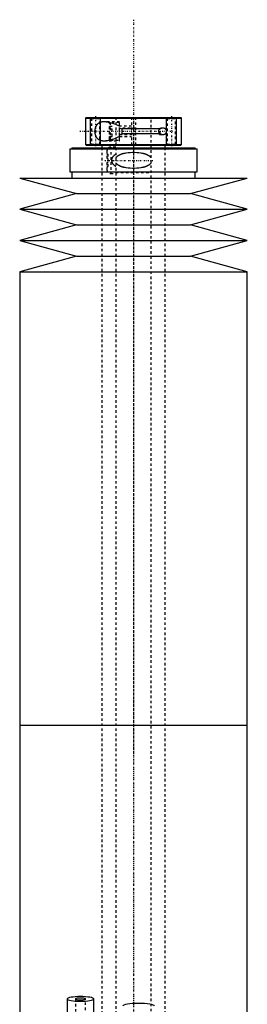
# Model space of a CAD drawing. Extents: x -120 to 120, y -1 to 1168.
# Tile 8 of 8: x -45 to 45, y 778 to 1168. Entities that reach past the tile are written whole.
import ezdxf

# ---------------------------------------------------------------- set-up
doc = ezdxf.new("R2010")
doc.units = 0
doc.linetypes.add('CENTER', pattern=[1.5, 0.45, -0.5, 0.05, -0.5])
doc.linetypes.add('DASHED', pattern=[2, 1, -1])
for name, color, linetype in [('AM_0', 7, 'CONTINUOUS'), ('AM_10', 7, 'CONTINUOUS'), ('AM_3', 7, 'DASHED'), ('AM_7', 7, 'CENTER')]:
    doc.layers.add(name, color=color, linetype=linetype)

msp = doc.modelspace()

# ---------------------------------------------------------------- linework, layer by layer
at = {"layer": 'AM_0', "color": 7, "linetype": 'CONTINUOUS'}
for p, q in [((-18.7, 1129.5), (-19, 1129.2)), ((-19, 1129.2), (-19, 1118.8)), ((-19, 1129.2), (19, 1129.2)), ((-18.7, 1129.5), (18.7, 1129.5)), ((19, 1129.2), (18.7, 1129.5)), ((19, 1118.8), (19, 1129.2)), ((-25.15, 1117), (-25.15, 1108)), ((-25.15, 1117), (25.15, 1117)), ((-24.35, 1117.5), (-24.35, 1117)), ((-24.35, 1117.5), (24.35, 1117.5)), ((-19, 1118.8), (-18.7, 1118.5)), ((-19, 1118.8), (19, 1118.8)), ((-18.7, 1118.5), (18.7, 1118.5)), ((-12.5, 1118.5), (-12.5, 1117.5)), ((12.5, 1117.5), (12.5, 1118.5)), ((18.7, 1118.5), (19, 1118.8)), ((24.35, 1117), (24.35, 1117.5)), ((25.15, 1108), (25.15, 1117)), ((-25.15, 1108), (25.15, 1108)), ((-24.35, 1108), (-24.35, 1105.5)), ((24.35, 1105.5), (24.35, 1108)), ((-45, 1105.5), (-22.5, 1099.3)), ((-45, 1105.5), (45, 1105.5)), ((22.5, 1099.3), (45, 1105.5)), ((-22.5, 1099.3), (-45, 1093.1)), ((-22.5, 1099.3), (22.5, 1099.3)), ((45, 1093.1), (22.5, 1099.3)), ((-45, 1093.1), (-22.5, 1086.9)), ((-45, 1093.1), (45, 1093.1)), ((22.5, 1086.9), (45, 1093.1)), ((-22.5, 1086.9), (-45, 1080.7)), ((-22.5, 1086.9), (22.5, 1086.9)), ((45, 1080.7), (22.5, 1086.9)), ((-45, 1080.7), (-22.5, 1074.5)), ((-45, 1080.7), (45, 1080.7)), ((22.5, 1074.5), (45, 1080.7)), ((-22.5, 1074.5), (-45, 1068.3)), ((-22.5, 1074.5), (22.5, 1074.5)), ((45, 1068.3), (22.5, 1074.5)), ((-45, 1068.3), (-45, 888.75)), ((-45, 1068.3), (45, 1068.3)), ((45, 888.75), (45, 1068.3)), ((-45, 888.75), (-45, 771.5)), ((-45, 888.75), (45, 888.75)), ((-45, 888.75), (0, 888.75)), ((45, 771.5), (45, 888.75)), ((-26.25, 780.38), (-26.25, 774.98)), ((-15.75, 774.98), (-15.75, 780.38))]:
    msp.add_line(p, q, dxfattribs=at)
for points in [[(-15.75, 780.38), (-15.85, 780.56), (-16.15, 780.73), (-16.63, 780.89), (-17.29, 781.03), (-18.08, 781.14), (-18.99, 781.23), (-19.98, 781.28), (-21, 781.29), (-22.02, 781.28), (-23.01, 781.23), (-23.92, 781.14), (-24.71, 781.03), (-25.37, 780.89), (-25.85, 780.73), (-26.15, 780.56), (-26.25, 780.38)], [(8.25, 777.52), (8.13, 777.73), (7.77, 777.93), (7.2, 778.12), (6.42, 778.29), (5.47, 778.42), (4.39, 778.52), (3.22, 778.58), (2, 778.6), (0.78, 778.58), (-0.39, 778.52), (-1.47, 778.42), (-2.42, 778.29), (-3.2, 778.12), (-3.77, 777.93), (-4.13, 777.73), (-4.25, 777.52)]]:
    msp.add_lwpolyline(points, dxfattribs=at)
at = {"layer": 'AM_10', "color": 7, "linetype": 'CONTINUOUS'}
for p, q in [((-17, 1118.5), (-17, 1129.5)), ((-13, 1118.5), (-13, 1129.5)), ((13, 1118.5), (13, 1129.5)), ((17, 1118.5), (17, 1129.5)), ((-5.5, 1125.25), (-4.65, 1124.97)), ((-4.65, 1125.25), (-4.65, 1122.75)), ((10.5, 1124.97), (-4.65, 1124.97)), ((-5.5, 1122.75), (-4.65, 1123.03)), ((10.5, 1123.03), (-4.65, 1123.03))]:
    msp.add_line(p, q, dxfattribs=at)
at = {"layer": 'AM_3', "color": 6, "linetype": 'DASHED'}
for p, q in [((-17, 1129.5), (-16.62, 1129.12)), ((-16.62, 1129.12), (-16.62, 1118.88)), ((-16.62, 1129.12), (-13.38, 1129.12)), ((-13.38, 1129.12), (-13, 1129.5)), ((-13.38, 1118.88), (-13.38, 1129.12)), ((-5.5, 1127.75), (-11.66, 1127.75)), ((-9.1, 1127.5), (-9.5, 1127.1)), ((-9.5, 1120.9), (-9.5, 1127.1)), ((-5.6, 1127.5), (-9.1, 1127.5)), ((-9.1, 1120.5), (-9.1, 1127.5)), ((-7, 1129.5), (-7, 355.5)), ((-5.6, 1120.5), (-5.6, 1127.5)), ((-5.5, 1120.25), (-5.5, 1127.75)), ((-0.75, 1129.5), (-0.75, 1118.5)), ((0.75, 1129.5), (0.75, 1118.5)), ((7, 355.5), (7, 1129.5)), ((13, 1129.5), (13.38, 1129.12)), ((13.38, 1129.12), (13.38, 1118.88)), ((13.38, 1129.12), (16.62, 1129.12)), ((16.62, 1129.12), (17, 1129.5)), ((16.62, 1118.88), (16.62, 1129.12)), ((-9.5, 1126.02), (-8.5, 1126.02)), ((-9.5, 1125.01), (-8.5, 1125.01)), ((-8.5, 1121.98), (-8.5, 1126.02)), ((-0.75, 1126), (-5.5, 1126)), ((0.75, 1125.25), (-5.5, 1125.25)), ((11.66, 1125.25), (10.22, 1125.25)), ((10.5, 1124.97), (10.22, 1125.25)), ((10.22, 1122.75), (10.22, 1125.25)), ((10.5, 1123.03), (10.5, 1124.97)), ((-11.66, 1120.25), (-5.5, 1120.25)), ((-9.5, 1122.99), (-8.5, 1122.99)), ((-9.5, 1121.98), (-8.5, 1121.98)), ((-9.5, 1120.9), (-9.1, 1120.5)), ((-9.1, 1120.5), (-5.6, 1120.5)), ((-5.5, 1122.75), (0.75, 1122.75)), ((-5.5, 1122), (-0.75, 1122)), ((10.22, 1122.75), (10.5, 1123.03)), ((10.22, 1122.75), (11.66, 1122.75)), ((-16.62, 1118.88), (-17, 1118.5)), ((-16.62, 1118.88), (-13.38, 1118.88)), ((-13, 1118.5), (-13.38, 1118.88)), ((-12.5, 1117.5), (-12.5, 396.5)), ((-10.5, 1116.25), (-10.5, 1113.4)), ((-7, 1117.75), (-9, 1117.75)), ((-9, 1117.75), (-9, 1107.25)), ((7, 1117.3), (-7, 1117.3)), ((12.5, 396.5), (12.5, 1117.5)), ((13.38, 1118.88), (13, 1118.5)), ((13.38, 1118.88), (16.62, 1118.88)), ((17, 1118.5), (16.62, 1118.88)), ((-10.5, 1115), (-10, 1115)), ((-10.5, 1113.4), (-10, 1113.4)), ((-10.5, 1111.6), (-10.5, 1108.75)), ((-10.5, 1111.6), (-10, 1111.6)), ((-10, 1110), (-10, 1115)), ((-10.5, 1110), (-10, 1110)), ((-7, 1107.7), (7, 1107.7)), ((-9, 1107.25), (-7, 1107.25)), ((-23, 780.38), (-23, 771.99)), ((-19, 771.99), (-19, 780.38))]:
    msp.add_line(p, q, dxfattribs=at)
msp.add_lwpolyline([(-26.25, 780.38), (-26.15, 780.21), (-25.85, 780.03), (-25.37, 779.88), (-24.71, 779.74), (-23.92, 779.62), (-23.01, 779.54), (-22.02, 779.49), (-21, 779.47), (-19.98, 779.49), (-18.99, 779.54), (-18.08, 779.62), (-17.29, 779.74), (-16.63, 779.88), (-16.15, 780.03), (-15.85, 780.21), (-15.75, 780.38)], dxfattribs=at)
msp.add_lwpolyline([(-23, 780.38), (-22.96, 780.32), (-22.85, 780.25), (-22.66, 780.19), (-22.41, 780.14), (-22.11, 780.09), (-21.77, 780.06), (-21.39, 780.04), (-21, 780.04), (-20.61, 780.04), (-20.23, 780.06), (-19.89, 780.09), (-19.59, 780.14), (-19.34, 780.19), (-19.15, 780.25), (-19.04, 780.32), (-19, 780.38), (-19.04, 780.45), (-19.15, 780.52), (-19.34, 780.58), (-19.59, 780.63), (-19.89, 780.67), (-20.23, 780.7), (-20.61, 780.72), (-21, 780.73), (-21.39, 780.72), (-21.77, 780.7), (-22.11, 780.67), (-22.41, 780.63), (-22.66, 780.58), (-22.85, 780.52), (-22.96, 780.45)], close=True, dxfattribs=at)
for points in [[(-11.66, 1127.75, 0), (-11.71, 1127.75, 0), (-11.81, 1127.75, 0), (-11.92, 1127.74, 0), (-11.97, 1127.74, 0), (-12.02, 1127.74, 0), (-12.12, 1127.73, 0), (-12.21, 1127.72, 0), (-12.31, 1127.71, 0), (-12.41, 1127.7, 0), (-12.5, 1127.69, 0), (-12.55, 1127.68, 0), (-12.6, 1127.67, 0), (-12.7, 1127.65, 0), (-12.79, 1127.63, 0), (-12.89, 1127.6, 0), (-12.98, 1127.58, 0), (-13.08, 1127.55, 0), (-13.13, 1127.53, 0), (-13.17, 1127.51, 0), (-13.27, 1127.48, 0), (-13.36, 1127.44, 0), (-13.41, 1127.42, 0), (-13.45, 1127.4, 0), (-13.54, 1127.35, 0), (-13.63, 1127.31, 0), (-13.68, 1127.28, 0), (-13.72, 1127.26, 0), (-13.81, 1127.2, 0), (-13.89, 1127.15, 0), (-13.98, 1127.09, 0), (-14.06, 1127.02, 0), (-14.14, 1126.96, 0), (-14.18, 1126.92, 0), (-14.22, 1126.89, 0), (-14.29, 1126.81, 0), (-14.36, 1126.74, 0), (-14.43, 1126.66, 0), (-14.5, 1126.58, 0), (-14.57, 1126.5, 0), (-14.6, 1126.45, 0), (-14.63, 1126.41, 0), (-14.69, 1126.32, 0), (-14.74, 1126.23, 0), (-14.8, 1126.13, 0), (-14.85, 1126.03, 0), (-14.9, 1125.93, 0), (-14.93, 1125.88, 0), (-14.95, 1125.82, 0), (-15, 1125.71, 0), (-15.04, 1125.59, 0), (-15.08, 1125.48, 0), (-15.12, 1125.36, 0), (-15.16, 1125.23, 0), (-15.17, 1125.17, 0), (-15.19, 1125.11, 0), (-15.22, 1124.98, 0), (-15.24, 1124.85, 0), (-15.26, 1124.72, 0), (-15.28, 1124.59, 0), (-15.29, 1124.46, 0), (-15.3, 1124.39, 0), (-15.3, 1124.32, 0), (-15.31, 1124.19, 0), (-15.31, 1124.06, 0), (-15.31, 1124, 0), (-15.31, 1123.94, 0), (-15.31, 1123.81, 0), (-15.3, 1123.68, 0), (-15.3, 1123.61, 0), (-15.29, 1123.54, 0), (-15.28, 1123.41, 0), (-15.26, 1123.28, 0), (-15.24, 1123.15, 0), (-15.22, 1123.02, 0), (-15.19, 1122.89, 0), (-15.17, 1122.83, 0), (-15.16, 1122.77, 0), (-15.12, 1122.64, 0), (-15.08, 1122.52, 0), (-15.04, 1122.41, 0), (-15, 1122.29, 0), (-14.95, 1122.18, 0), (-14.93, 1122.12, 0), (-14.9, 1122.07, 0), (-14.85, 1121.97, 0), (-14.8, 1121.87, 0), (-14.74, 1121.77, 0), (-14.69, 1121.68, 0), (-14.63, 1121.59, 0), (-14.6, 1121.55, 0), (-14.57, 1121.5, 0), (-14.5, 1121.42, 0), (-14.43, 1121.34, 0), (-14.36, 1121.26, 0), (-14.29, 1121.19, 0), (-14.22, 1121.11, 0), (-14.18, 1121.08, 0), (-14.14, 1121.04, 0), (-14.06, 1120.98, 0), (-13.98, 1120.91, 0), (-13.89, 1120.85, 0), (-13.81, 1120.8, 0), (-13.72, 1120.74, 0), (-13.68, 1120.72, 0), (-13.63, 1120.69, 0), (-13.54, 1120.65, 0), (-13.45, 1120.6, 0), (-13.41, 1120.58, 0), (-13.36, 1120.56, 0), (-13.27, 1120.52, 0), (-13.17, 1120.49, 0), (-13.13, 1120.47, 0), (-13.08, 1120.45, 0), (-12.98, 1120.42, 0), (-12.89, 1120.4, 0), (-12.79, 1120.37, 0), (-12.7, 1120.35, 0), (-12.6, 1120.33, 0), (-12.55, 1120.32, 0), (-12.5, 1120.31, 0), (-12.41, 1120.3, 0), (-12.31, 1120.29, 0), (-12.21, 1120.28, 0), (-12.12, 1120.27, 0), (-12.02, 1120.26, 0), (-11.97, 1120.26, 0), (-11.92, 1120.26, 0), (-11.81, 1120.25, 0), (-11.71, 1120.25, 0), (-11.66, 1120.25, 0)], [(-9.22, 1127.39, 0), (-9.29, 1127.4, 0), (-9.43, 1127.44, 0), (-9.57, 1127.47, 0), (-9.64, 1127.49, 0), (-9.71, 1127.51, 0), (-9.85, 1127.54, 0), (-9.99, 1127.57, 0), (-10.13, 1127.59, 0), (-10.27, 1127.62, 0), (-10.41, 1127.64, 0), (-10.48, 1127.65, 0), (-10.54, 1127.66, 0), (-10.68, 1127.68, 0), (-10.81, 1127.7, 0), (-10.95, 1127.71, 0), (-11.08, 1127.72, 0), (-11.21, 1127.73, 0), (-11.28, 1127.74, 0), (-11.34, 1127.74, 0), (-11.47, 1127.75, 0), (-11.6, 1127.75, 0), (-11.66, 1127.75, 0)], [(-7, 1126.64, 0), (-7.37, 1126.78, 0), (-8.12, 1127.05, 0), (-8.85, 1127.28, 0), (-9.22, 1127.39, 0)], [(-5.5, 1125.98, 0), (-5.75, 1126.1, 0), (-6.24, 1126.32, 0), (-6.75, 1126.54, 0), (-7, 1126.64, 0)], [(10.22, 1124.73, 0), (10.19, 1124.7, 0), (10.13, 1124.63, 0), (10.09, 1124.59, 0), (10.08, 1124.58, 0), (10.07, 1124.57, 0), (10.06, 1124.56, 0), (10.06, 1124.56, 0), (10.05, 1124.55, 0), (10.04, 1124.53, 0), (10.04, 1124.53, 0), (10.03, 1124.52, 0), (10.02, 1124.51, 0), (10.01, 1124.5, 0), (10.01, 1124.49, 0), (10, 1124.48, 0), (9.99, 1124.47, 0), (9.99, 1124.46, 0), (9.98, 1124.44, 0), (9.97, 1124.43, 0), (9.96, 1124.42, 0), (9.96, 1124.41, 0), (9.95, 1124.4, 0), (9.95, 1124.39, 0), (9.94, 1124.37, 0), (9.93, 1124.36, 0), (9.93, 1124.34, 0), (9.92, 1124.33, 0), (9.92, 1124.32, 0), (9.91, 1124.32, 0), (9.91, 1124.3, 0), (9.9, 1124.29, 0), (9.89, 1124.27, 0), (9.89, 1124.26, 0), (9.88, 1124.24, 0), (9.88, 1124.23, 0), (9.88, 1124.23, 0), (9.88, 1124.21, 0), (9.87, 1124.2, 0), (9.87, 1124.18, 0), (9.86, 1124.17, 0), (9.86, 1124.15, 0), (9.86, 1124.14, 0), (9.86, 1124.13, 0), (9.86, 1124.12, 0), (9.85, 1124.1, 0), (9.85, 1124.09, 0), (9.85, 1124.07, 0), (9.85, 1124.06, 0), (9.85, 1124.05, 0), (9.85, 1124.04, 0), (9.85, 1124.02, 0), (9.85, 1124.01, 0), (9.85, 1124, 0), (9.85, 1123.99, 0), (9.85, 1123.98, 0), (9.85, 1123.96, 0), (9.85, 1123.95, 0), (9.85, 1123.94, 0), (9.85, 1123.93, 0), (9.85, 1123.91, 0), (9.85, 1123.9, 0), (9.86, 1123.88, 0), (9.86, 1123.87, 0), (9.86, 1123.86, 0), (9.86, 1123.85, 0), (9.86, 1123.83, 0), (9.87, 1123.82, 0), (9.87, 1123.8, 0), (9.88, 1123.79, 0), (9.88, 1123.77, 0), (9.88, 1123.77, 0), (9.88, 1123.76, 0), (9.89, 1123.74, 0), (9.89, 1123.73, 0), (9.9, 1123.71, 0), (9.91, 1123.7, 0), (9.91, 1123.68, 0), (9.92, 1123.68, 0), (9.92, 1123.67, 0), (9.93, 1123.66, 0), (9.93, 1123.64, 0), (9.94, 1123.63, 0), (9.95, 1123.61, 0), (9.95, 1123.6, 0), (9.96, 1123.59, 0), (9.96, 1123.58, 0), (9.97, 1123.57, 0), (9.98, 1123.56, 0), (9.99, 1123.54, 0), (9.99, 1123.53, 0), (10, 1123.52, 0), (10.01, 1123.51, 0), (10.01, 1123.5, 0), (10.02, 1123.49, 0), (10.03, 1123.48, 0), (10.04, 1123.47, 0), (10.04, 1123.47, 0), (10.05, 1123.45, 0), (10.06, 1123.44, 0), (10.06, 1123.44, 0), (10.07, 1123.43, 0), (10.08, 1123.42, 0), (10.09, 1123.41, 0), (10.13, 1123.37, 0), (10.19, 1123.3, 0), (10.22, 1123.27, 0)], [(11.66, 1125.25, 0), (11.62, 1125.25, 0), (11.54, 1125.25, 0), (11.46, 1125.24, 0), (11.42, 1125.24, 0), (11.38, 1125.23, 0), (11.3, 1125.22, 0), (11.21, 1125.2, 0), (11.13, 1125.18, 0), (11.04, 1125.16, 0), (10.96, 1125.14, 0), (10.92, 1125.12, 0), (10.88, 1125.11, 0), (10.79, 1125.08, 0), (10.71, 1125.04, 0), (10.63, 1125, 0), (10.55, 1124.96, 0), (10.47, 1124.91, 0), (10.44, 1124.89, 0), (10.4, 1124.87, 0), (10.33, 1124.81, 0), (10.26, 1124.76, 0), (10.22, 1124.73, 0)], [(10.22, 1123.27, 0), (10.27, 1123.23, 0), (10.36, 1123.16, 0), (10.45, 1123.1, 0), (10.5, 1123.07, 0)], [(10.5, 1123.07, 0), (10.53, 1123.05, 0), (10.59, 1123.02, 0), (10.65, 1122.99, 0), (10.69, 1122.97, 0), (10.72, 1122.96, 0), (10.78, 1122.93, 0), (10.85, 1122.9, 0), (10.91, 1122.88, 0), (10.98, 1122.86, 0), (11.05, 1122.84, 0), (11.08, 1122.83, 0), (11.11, 1122.82, 0), (11.18, 1122.8, 0), (11.24, 1122.79, 0), (11.31, 1122.78, 0), (11.38, 1122.77, 0), (11.44, 1122.76, 0), (11.47, 1122.76, 0), (11.51, 1122.76, 0), (11.57, 1122.75, 0), (11.63, 1122.75, 0), (11.66, 1122.75, 0)], [(11.66, 1122.75, 0), (11.68, 1122.75, 0), (11.72, 1122.75, 0), (11.75, 1122.75, 0), (11.77, 1122.75, 0), (11.79, 1122.75, 0), (11.82, 1122.76, 0), (11.86, 1122.76, 0), (11.9, 1122.76, 0), (11.93, 1122.77, 0), (11.97, 1122.77, 0), (11.99, 1122.78, 0), (12.01, 1122.78, 0), (12.04, 1122.79, 0), (12.08, 1122.8, 0), (12.12, 1122.8, 0), (12.15, 1122.81, 0), (12.19, 1122.82, 0), (12.21, 1122.83, 0), (12.22, 1122.84, 0), (12.26, 1122.85, 0), (12.3, 1122.86, 0), (12.31, 1122.87, 0), (12.33, 1122.87, 0), (12.36, 1122.89, 0), (12.4, 1122.91, 0), (12.42, 1122.91, 0), (12.43, 1122.92, 0), (12.47, 1122.94, 0), (12.5, 1122.96, 0), (12.53, 1122.98, 0), (12.56, 1123, 0), (12.59, 1123.02, 0), (12.61, 1123.03, 0), (12.62, 1123.04, 0), (12.65, 1123.06, 0), (12.68, 1123.09, 0), (12.71, 1123.11, 0), (12.74, 1123.14, 0), (12.77, 1123.16, 0), (12.78, 1123.18, 0), (12.79, 1123.19, 0), (12.82, 1123.22, 0), (12.85, 1123.25, 0), (12.87, 1123.28, 0), (12.89, 1123.31, 0), (12.92, 1123.35, 0), (12.93, 1123.37, 0), (12.94, 1123.38, 0), (12.96, 1123.42, 0), (12.98, 1123.46, 0), (13, 1123.5, 0), (13.02, 1123.54, 0), (13.04, 1123.58, 0), (13.04, 1123.6, 0), (13.05, 1123.62, 0), (13.06, 1123.67, 0), (13.08, 1123.71, 0), (13.09, 1123.75, 0), (13.1, 1123.8, 0), (13.1, 1123.84, 0), (13.1, 1123.86, 0), (13.11, 1123.89, 0), (13.11, 1123.93, 0), (13.11, 1123.98, 0), (13.11, 1124, 0), (13.11, 1124.02, 0), (13.11, 1124.07, 0), (13.11, 1124.11, 0), (13.1, 1124.14, 0), (13.1, 1124.16, 0), (13.1, 1124.2, 0), (13.09, 1124.25, 0), (13.08, 1124.29, 0), (13.06, 1124.33, 0), (13.05, 1124.38, 0), (13.04, 1124.4, 0), (13.04, 1124.42, 0), (13.02, 1124.46, 0), (13, 1124.5, 0), (12.98, 1124.54, 0), (12.96, 1124.58, 0), (12.94, 1124.62, 0), (12.93, 1124.63, 0), (12.92, 1124.65, 0), (12.89, 1124.69, 0), (12.87, 1124.72, 0), (12.85, 1124.75, 0), (12.82, 1124.78, 0), (12.79, 1124.81, 0), (12.78, 1124.82, 0), (12.77, 1124.84, 0), (12.74, 1124.86, 0), (12.71, 1124.89, 0), (12.68, 1124.91, 0), (12.65, 1124.94, 0), (12.62, 1124.96, 0), (12.61, 1124.97, 0), (12.59, 1124.98, 0), (12.56, 1125, 0), (12.53, 1125.02, 0), (12.5, 1125.04, 0), (12.47, 1125.06, 0), (12.43, 1125.08, 0), (12.42, 1125.09, 0), (12.4, 1125.09, 0), (12.36, 1125.11, 0), (12.33, 1125.13, 0), (12.31, 1125.13, 0), (12.3, 1125.14, 0), (12.26, 1125.15, 0), (12.22, 1125.16, 0), (12.21, 1125.17, 0), (12.19, 1125.18, 0), (12.15, 1125.19, 0), (12.12, 1125.2, 0), (12.08, 1125.2, 0), (12.04, 1125.21, 0), (12.01, 1125.22, 0), (11.99, 1125.22, 0), (11.97, 1125.23, 0), (11.93, 1125.23, 0), (11.9, 1125.24, 0), (11.86, 1125.24, 0), (11.82, 1125.24, 0), (11.79, 1125.25, 0), (11.77, 1125.25, 0), (11.75, 1125.25, 0), (11.72, 1125.25, 0), (11.68, 1125.25, 0), (11.66, 1125.25, 0)], [(-11.66, 1120.25, 0), (-11.51, 1120.25, 0), (-11.19, 1120.27, 0), (-10.87, 1120.3, 0), (-10.71, 1120.31, 0), (-10.55, 1120.34, 0), (-10.21, 1120.39, 0), (-9.88, 1120.46, 0), (-9.54, 1120.53, 0), (-9.19, 1120.62, 0), (-8.84, 1120.72, 0), (-8.67, 1120.77, 0), (-8.49, 1120.83, 0), (-8.14, 1120.94, 0), (-7.79, 1121.06, 0), (-7.43, 1121.19, 0), (-7.08, 1121.33, 0), (-6.72, 1121.47, 0), (-6.55, 1121.55, 0), (-6.37, 1121.62, 0), (-6.02, 1121.78, 0), (-5.67, 1121.94, 0), (-5.5, 1122.02, 0)], [(7, 1113.5, 0), (6.96, 1113.56, 0), (6.87, 1113.67, 0), (6.77, 1113.77, 0), (6.72, 1113.82, 0), (6.68, 1113.86, 0), (6.58, 1113.95, 0), (6.47, 1114.04, 0), (6.37, 1114.12, 0), (6.26, 1114.19, 0), (6.15, 1114.26, 0), (6.1, 1114.3, 0), (6.04, 1114.33, 0), (5.93, 1114.4, 0), (5.81, 1114.46, 0), (5.69, 1114.52, 0), (5.57, 1114.58, 0), (5.45, 1114.64, 0), (5.39, 1114.66, 0), (5.33, 1114.69, 0), (5.2, 1114.74, 0), (5.08, 1114.79, 0), (5.02, 1114.81, 0), (4.95, 1114.84, 0), (4.82, 1114.88, 0), (4.69, 1114.93, 0), (4.63, 1114.95, 0), (4.56, 1114.97, 0), (4.43, 1115.01, 0), (4.3, 1115.05, 0), (4.16, 1115.08, 0), (4.02, 1115.12, 0), (3.89, 1115.15, 0), (3.82, 1115.17, 0), (3.75, 1115.18, 0), (3.61, 1115.21, 0), (3.47, 1115.24, 0), (2.98, 1115.33, 0), (2.12, 1115.45, 0), (1.26, 1115.52, 0), (0.42, 1115.55, 0), (0, 1115.56, 0), (-0.42, 1115.55, 0), (-1.26, 1115.52, 0), (-2.12, 1115.45, 0), (-2.98, 1115.33, 0), (-3.47, 1115.24, 0), (-3.61, 1115.21, 0), (-3.75, 1115.18, 0), (-3.82, 1115.17, 0), (-3.89, 1115.15, 0), (-4.02, 1115.12, 0), (-4.16, 1115.08, 0), (-4.3, 1115.05, 0), (-4.43, 1115.01, 0), (-4.56, 1114.97, 0), (-4.63, 1114.95, 0), (-4.69, 1114.93, 0), (-4.82, 1114.88, 0), (-4.95, 1114.84, 0), (-5.02, 1114.81, 0), (-5.08, 1114.79, 0), (-5.2, 1114.74, 0), (-5.33, 1114.69, 0), (-5.39, 1114.66, 0), (-5.45, 1114.64, 0), (-5.57, 1114.58, 0), (-5.69, 1114.52, 0), (-5.81, 1114.46, 0), (-5.93, 1114.4, 0), (-6.04, 1114.33, 0), (-6.1, 1114.3, 0), (-6.15, 1114.26, 0), (-6.26, 1114.19, 0), (-6.37, 1114.12, 0), (-6.47, 1114.04, 0), (-6.58, 1113.95, 0), (-6.68, 1113.86, 0), (-6.72, 1113.82, 0), (-6.77, 1113.77, 0), (-6.87, 1113.67, 0), (-6.96, 1113.56, 0), (-7, 1113.5, 0)], [(-7, 1114.85, 0), (-7.15, 1114.76, 0), (-7.31, 1114.66, 0), (-7.36, 1114.62, 0), (-7.41, 1114.59, 0), (-7.43, 1114.57, 0), (-7.45, 1114.56, 0), (-7.5, 1114.52, 0), (-7.54, 1114.49, 0), (-7.59, 1114.46, 0), (-7.63, 1114.42, 0), (-7.68, 1114.38, 0), (-7.7, 1114.37, 0), (-7.72, 1114.35, 0), (-7.76, 1114.31, 0), (-7.8, 1114.27, 0), (-7.82, 1114.26, 0), (-7.84, 1114.24, 0), (-7.88, 1114.2, 0), (-7.92, 1114.16, 0), (-7.94, 1114.14, 0), (-7.96, 1114.12, 0), (-8, 1114.08, 0), (-8.04, 1114.04, 0), (-8.07, 1114, 0), (-8.11, 1113.96, 0), (-8.14, 1113.92, 0), (-8.16, 1113.9, 0), (-8.18, 1113.88, 0), (-8.21, 1113.83, 0), (-8.24, 1113.79, 0), (-8.27, 1113.75, 0), (-8.3, 1113.7, 0), (-8.33, 1113.66, 0), (-8.35, 1113.63, 0), (-8.36, 1113.61, 0), (-8.39, 1113.56, 0), (-8.42, 1113.51, 0), (-8.45, 1113.46, 0), (-8.47, 1113.41, 0), (-8.5, 1113.36, 0), (-8.51, 1113.33, 0), (-8.52, 1113.3, 0), (-8.54, 1113.25, 0), (-8.57, 1113.2, 0), (-8.58, 1113.14, 0), (-8.6, 1113.09, 0), (-8.62, 1113.03, 0), (-8.63, 1113, 0), (-8.63, 1112.98, 0), (-8.65, 1112.92, 0), (-8.66, 1112.86, 0), (-8.67, 1112.81, 0), (-8.68, 1112.75, 0), (-8.68, 1112.69, 0), (-8.69, 1112.67, 0), (-8.69, 1112.64, 0), (-8.69, 1112.58, 0), (-8.69, 1112.53, 0), (-8.69, 1112.5, 0), (-8.69, 1112.47, 0), (-8.69, 1112.42, 0), (-8.69, 1112.36, 0), (-8.69, 1112.33, 0), (-8.68, 1112.31, 0), (-8.68, 1112.25, 0), (-8.67, 1112.19, 0), (-8.66, 1112.14, 0), (-8.65, 1112.08, 0), (-8.63, 1112.02, 0), (-8.63, 1112, 0), (-8.62, 1111.97, 0), (-8.6, 1111.91, 0), (-8.58, 1111.86, 0), (-8.57, 1111.8, 0), (-8.54, 1111.75, 0), (-8.52, 1111.7, 0), (-8.51, 1111.67, 0), (-8.5, 1111.64, 0), (-8.47, 1111.59, 0), (-8.45, 1111.54, 0), (-8.42, 1111.49, 0), (-8.39, 1111.44, 0), (-8.36, 1111.39, 0), (-8.35, 1111.37, 0), (-8.33, 1111.34, 0), (-8.3, 1111.3, 0), (-8.27, 1111.25, 0), (-8.24, 1111.21, 0), (-8.21, 1111.17, 0), (-8.18, 1111.12, 0), (-8.16, 1111.1, 0), (-8.14, 1111.08, 0), (-8.11, 1111.04, 0), (-8.07, 1111, 0), (-8.04, 1110.96, 0), (-8, 1110.92, 0), (-7.96, 1110.88, 0), (-7.94, 1110.86, 0), (-7.92, 1110.84, 0), (-7.88, 1110.8, 0), (-7.84, 1110.76, 0), (-7.82, 1110.74, 0), (-7.8, 1110.73, 0), (-7.76, 1110.69, 0), (-7.72, 1110.65, 0), (-7.7, 1110.63, 0), (-7.68, 1110.62, 0), (-7.63, 1110.58, 0), (-7.59, 1110.54, 0), (-7.54, 1110.51, 0), (-7.5, 1110.48, 0), (-7.45, 1110.44, 0), (-7.43, 1110.43, 0), (-7.41, 1110.41, 0), (-7.36, 1110.38, 0), (-7.31, 1110.34, 0), (-7.15, 1110.24, 0), (-7, 1110.15, 0)], [(-7, 1111.5, 0), (-6.96, 1111.44, 0), (-6.87, 1111.33, 0), (-6.77, 1111.23, 0), (-6.72, 1111.18, 0), (-6.68, 1111.14, 0), (-6.58, 1111.05, 0), (-6.47, 1110.96, 0), (-6.37, 1110.88, 0), (-6.26, 1110.81, 0), (-6.15, 1110.74, 0), (-6.1, 1110.7, 0), (-6.04, 1110.67, 0), (-5.93, 1110.6, 0), (-5.81, 1110.54, 0), (-5.69, 1110.48, 0), (-5.57, 1110.42, 0), (-5.45, 1110.36, 0), (-5.39, 1110.34, 0), (-5.33, 1110.31, 0), (-5.2, 1110.26, 0), (-5.08, 1110.21, 0), (-5.02, 1110.19, 0), (-4.95, 1110.16, 0), (-4.82, 1110.12, 0), (-4.69, 1110.07, 0), (-4.63, 1110.05, 0), (-4.56, 1110.03, 0), (-4.43, 1109.99, 0), (-4.3, 1109.95, 0), (-4.16, 1109.92, 0), (-4.02, 1109.88, 0), (-3.89, 1109.85, 0), (-3.82, 1109.83, 0), (-3.75, 1109.82, 0), (-3.61, 1109.79, 0), (-3.47, 1109.76, 0), (-2.98, 1109.67, 0), (-2.12, 1109.55, 0), (-1.26, 1109.48, 0), (-0.42, 1109.45, 0), (0, 1109.44, 0), (0.42, 1109.45, 0), (1.26, 1109.48, 0), (2.12, 1109.55, 0), (2.98, 1109.67, 0), (3.47, 1109.76, 0), (3.61, 1109.79, 0), (3.75, 1109.82, 0), (3.82, 1109.83, 0), (3.89, 1109.85, 0), (4.02, 1109.88, 0), (4.16, 1109.92, 0), (4.3, 1109.95, 0), (4.43, 1109.99, 0), (4.56, 1110.03, 0), (4.63, 1110.05, 0), (4.69, 1110.07, 0), (4.82, 1110.12, 0), (4.95, 1110.16, 0), (5.02, 1110.19, 0), (5.08, 1110.21, 0), (5.2, 1110.26, 0), (5.33, 1110.31, 0), (5.39, 1110.34, 0), (5.45, 1110.36, 0), (5.57, 1110.42, 0), (5.69, 1110.48, 0), (5.81, 1110.54, 0), (5.93, 1110.6, 0), (6.04, 1110.67, 0), (6.1, 1110.7, 0), (6.15, 1110.74, 0), (6.26, 1110.81, 0), (6.37, 1110.88, 0), (6.47, 1110.96, 0), (6.58, 1111.05, 0), (6.68, 1111.14, 0), (6.72, 1111.18, 0), (6.77, 1111.23, 0), (6.87, 1111.33, 0), (6.96, 1111.44, 0), (7, 1111.5, 0)]]:
    msp.add_polyline3d(points, dxfattribs=at)
for centre, radius, start, end in [((-5.6, 1127.4), 0.1, 0, 90), ((-5.6, 1120.6), 0.1, 270, 0), ((-9, 1116.25), 1.5, 90, 180), ((-9, 1108.75), 1.5, 180, 270)]:
    msp.add_arc(centre, radius, start, end, dxfattribs=at)
at = {"layer": 'AM_7', "color": 4, "linetype": 'CENTER'}
for p, q in [((0, 1168.2), (0, 316.8)), ((-15, 1130.05), (-15, 1117.95)), ((0, 1128.94), (0, 877.31)), ((15, 1130.05), (15, 1117.95)), ((-21.25, 1124), (15.5, 1124)), ((-11.38, 1112.5), (7.87, 1112.5)), ((0, 900.19), (0, 648.56))]:
    msp.add_line(p, q, dxfattribs=at)

doc.saveas('drawing.dxf')
